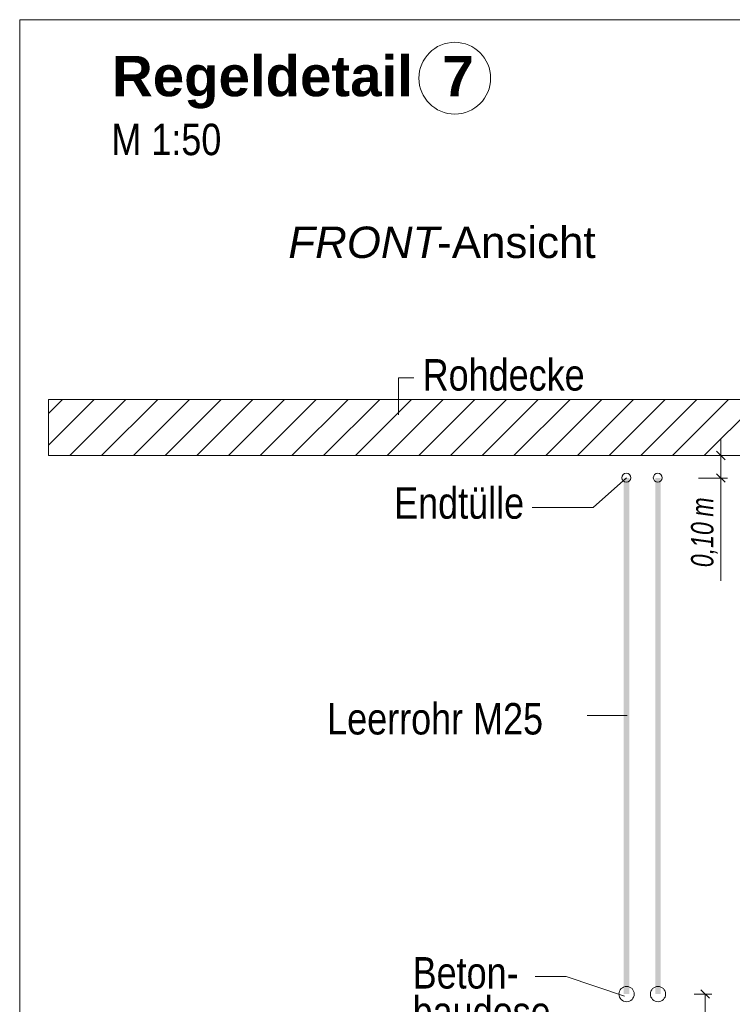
# Model space of a CAD drawing. Extents: x -620 to 3480, y 62 to 1102.
# Tile 112 of 256: x 128 to 160, y 646 to 690. Entities that reach past the tile are written whole.
import ezdxf
from ezdxf.lldxf.tags import DXFTag

# ---------------------------------------------------------------- set-up
doc = ezdxf.new("R2010")
doc.units = 0
doc.layers.get('0').update_dxf_attribs({"lineweight": 13})
for name, color, linetype, lineweight, true_color in [('E_Aussparung Bemaßung-A06G9STT8I', 5, 'Continuous', 9, 0x0000ff), ('E_Betonbaudose', 1, 'Continuous', 13, 0xff0000), ('E_Detail_Beschriftung', 7, 'Continuous', 13, 0x009900), ('E_Detail_Wandschraffur', 7, 'Continuous', 5, 0xc0c0c0), ('E_Leerrohr Beschriftung', 1, 'Continuous', 9, 0xff0000)]:
    doc.layers.add(name, color=color, linetype=linetype, lineweight=lineweight, true_color=true_color)
doc.layers.add('E_Detail_Linie_Text_Bem', color=7, linetype='Continuous', lineweight=13)
doc.styles.get("Standard").update_dxf_attribs({"font": 'ARIALN.TTF'})
tags = doc.linetypes.add('fein_strichliert', pattern=[4, 1, -2, 1]).pattern_tags.tags
tags[8:9] = [DXFTag(74, 4), DXFTag(75, 0), DXFTag(340, '0'), DXFTag(46, 0.0), DXFTag(50, 0.0), DXFTag(44, 0.0), DXFTag(45, 0.0)]
tags[6:7] = [DXFTag(74, 4), DXFTag(75, 0), DXFTag(340, '0'), DXFTag(46, 0.0), DXFTag(50, 0.0), DXFTag(44, 0.0), DXFTag(45, 0.0)]
tags[4:5] = [DXFTag(74, 4), DXFTag(75, 0), DXFTag(340, '0'), DXFTag(46, 0.0), DXFTag(50, 0.0), DXFTag(44, 0.0), DXFTag(45, 0.0)]
tags = doc.linetypes.add('fein_strichliert-A06G9STX8I', pattern=[4, 1, -2, 1]).pattern_tags.tags
tags[8:9] = [DXFTag(74, 4), DXFTag(75, 0), DXFTag(340, '0'), DXFTag(46, 0.0), DXFTag(50, 0.0), DXFTag(44, 0.0), DXFTag(45, 0.0)]
tags[6:7] = [DXFTag(74, 4), DXFTag(75, 0), DXFTag(340, '0'), DXFTag(46, 0.0), DXFTag(50, 0.0), DXFTag(44, 0.0), DXFTag(45, 0.0)]
tags[4:5] = [DXFTag(74, 4), DXFTag(75, 0), DXFTag(340, '0'), DXFTag(46, 0.0), DXFTag(50, 0.0), DXFTag(44, 0.0), DXFTag(45, 0.0)]

# ---------------------------------------------------------------- blocks, each defined once
blk = doc.blocks.new('Referenz-A06G9SU08I')
at = {"layer": 'E_Aussparung Bemaßung-A06G9STT8I', "linetype": 'Continuous', "ltscale": 0.13}
for p, q in [((159.532, 671.338), (159.532, 664.984)), ((159.832, 670.574), (158.532, 670.574)), ((159.341, 670.765), (159.723, 670.383)), ((159.341, 669.765), (159.723, 669.384)), ((159.832, 669.574), (158.532, 669.574)), ((159.132, 646.574), (158.332, 646.574)), ((159.023, 646.383), (158.641, 646.765)), ((158.832, 646.574), (158.832, 632.574))]:
    blk.add_line(p, q, dxfattribs=at)
at = {"layer": 'E_Betonbaudose', "linetype": 'Continuous', "ltscale": 0.13}
for centre, radius in [((155.318, 669.584), 0.2), ((156.718, 669.584), 0.2), ((155.327, 646.574), 0.34), ((156.727, 646.574), 0.34)]:
    blk.add_circle(centre, radius, dxfattribs=at)
at = {"layer": 'E_Detail_Linie_Text_Bem', "linetype": 'fein_strichliert-A06G9STX8I', "ltscale": 0.65}
for p, q in [((191.036, 690.002), (128.267, 690.002)), ((128.267, 690.002), (128.267, 628.685))]:
    blk.add_line(p, q, dxfattribs=at)
at = {"layer": 'E_Detail_Linie_Text_Bem', "color": 0, "linetype": 'Continuous', "ltscale": 0.13}
for p, q in [((145.157, 672.395), (145.157, 674.043)), ((145.157, 674.043), (145.844, 674.043)), ((153.831, 668.266), (155.318, 669.584)), ((153.831, 668.266), (151.109, 668.266)), ((153.562, 658.988), (155.347, 658.988)), ((152.626, 647.355), (151.257, 647.355)), ((152.626, 647.355), (155.237, 646.482))]:
    blk.add_line(p, q, dxfattribs=at)
at = {"layer": 'E_Detail_Linie_Text_Bem', "linetype": 'Continuous', "ltscale": 0.13}
for p, q in [((180.883, 673.074), (129.556, 673.074)), ((129.556, 673.074), (129.556, 670.574)), ((129.556, 670.574), (139.949, 670.574)), ((129.556, 670.574), (178.383, 670.574)), ((139.949, 670.574), (180.883, 670.574))]:
    blk.add_line(p, q, dxfattribs=at)
for points in [[(155.452, 669.575), (155.452, 646.574), (155.202, 669.574), (155.202, 646.574)], [(156.852, 669.575), (156.852, 646.574), (156.602, 669.574), (156.602, 646.574)]]:
    blk.add_solid(points, dxfattribs=at)
at = {"layer": 'E_Detail_Wandschraffur', "linetype": 'fein_strichliert', "ltscale": 0.13}
for p, q in [((129.556, 671.039), (131.592, 673.074)), ((131.92, 670.574), (134.42, 673.074)), ((134.748, 670.574), (137.248, 673.074)), ((137.577, 670.574), (140.077, 673.074)), ((140.405, 670.574), (142.905, 673.074)), ((143.234, 670.574), (145.734, 673.074)), ((146.062, 670.574), (148.562, 673.074)), ((148.89, 670.574), (151.39, 673.074)), ((151.719, 670.574), (154.219, 673.074)), ((154.547, 670.574), (157.047, 673.074)), ((157.376, 670.574), (159.876, 673.074))]:
    blk.add_line(p, q, dxfattribs=at)
at = {"layer": 'E_Detail_Wandschraffur', "linetype": 'ByBlock', "ltscale": 0.13}
for p, q in [((129.556, 672.453), (130.177, 673.074)), ((130.506, 670.574), (133.006, 673.074)), ((133.334, 670.574), (135.834, 673.074)), ((136.163, 670.574), (138.663, 673.074)), ((138.991, 670.574), (141.491, 673.074)), ((141.819, 670.574), (144.319, 673.074)), ((144.648, 670.574), (147.148, 673.074)), ((147.476, 670.574), (149.976, 673.074)), ((150.305, 670.574), (152.805, 673.074)), ((153.133, 670.574), (155.633, 673.074)), ((155.962, 670.574), (158.462, 673.074)), ((158.79, 670.574), (161.29, 673.074))]:
    blk.add_line(p, q, dxfattribs=at)
at = {"layer": 'E_Leerrohr Beschriftung', "linetype": 'Continuous', "ltscale": 0.13}
blk.add_circle((147.665, 687.394), 1.6, dxfattribs=at)
at = {"layer": 'E_Aussparung Bemaßung-A06G9STT8I', "linetype": 'Continuous', "ltscale": 0.13, "char_height": 1, "attachment_point": 1, "rotation": 90}
for s, insert in [('{\\W0.9;\\fArial Narrow|b0|i1;m}', (158.199, 667.851)), ('{\\W0.9;\\fArial Narrow|b0|i1;0,10 }', (158.199, 665.599))]:
    blk.add_mtext(s, dxfattribs=dict(at, insert=insert))
at = {"layer": 'E_Detail_Beschriftung', "color": 1, "linetype": 'Continuous', "lineweight": 35, "ltscale": 0.35, "true_color": 0xff0000, "char_height": 1.8, "attachment_point": 1}
for s, insert in [('{\\fArial|b1|i0;Regeldetail}', (132.384, 688.39)), ('{\\fArial|b1|i0;7}', (147.113, 688.39))]:
    blk.add_mtext(s, dxfattribs=dict(at, insert=insert))
at = {"layer": 'E_Detail_Beschriftung', "linetype": 'Continuous', "ltscale": 0.13, "char_height": 1.4, "attachment_point": 1}
for s, insert in [('{\\fArial Narrow;M 1:50}', (132.354, 685.365)), ('{\\fArial Narrow;Rohdecke}', (146.234, 674.872)), ('{\\fArial Narrow;Endtülle}', (144.962, 669.16)), ('{\\fArial Narrow;Leerrohr M25}', (141.976, 659.544)), ('{\\fArial Narrow;Beton-}', (145.787, 648.22)), ('{\\fArial Narrow;baudose}', (145.787, 646.47))]:
    blk.add_mtext(s, dxfattribs=dict(at, insert=insert))
at = {"layer": 'E_Detail_Beschriftung', "linetype": 'Continuous', "lineweight": -2, "ltscale": 0.25, "char_height": 1.4, "attachment_point": 1}
for s, insert in [('{\\fArial|b0|i1;FRONT}', (140.244, 680.78)), ('{\\fArial;-Ansicht}', (146.88, 680.78))]:
    blk.add_mtext(s, dxfattribs=dict(at, insert=insert))

msp = doc.modelspace()

# ---------------------------------------------------------------- block references
at = {"color": 8, "lineweight": 25, "ltscale": 0.25, "true_color": 0x808080}
msp.add_blockref('Referenz-A06G9SU08I', (0, 0), dxfattribs=at)

doc.saveas('drawing.dxf')
